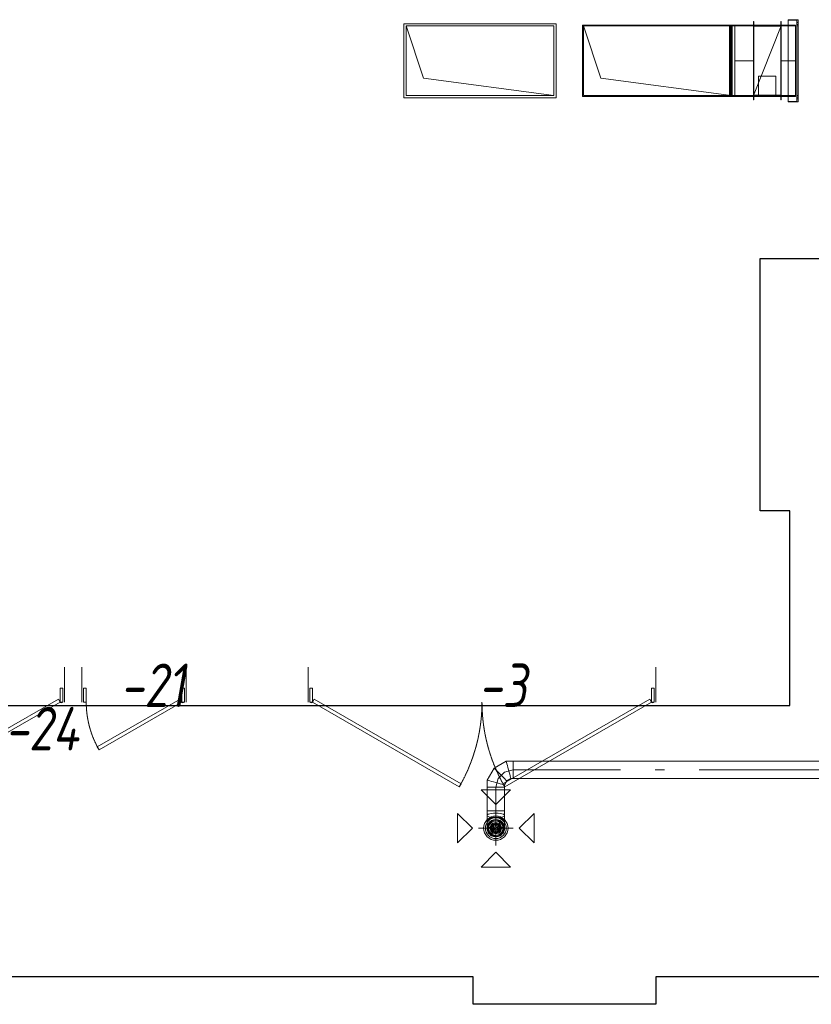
# Model space of a CAD drawing. Header units: millimetres. Extents: x -521669 to 178656, y -69521 to 433382.
# Tile 15 of 256: x -516724 to -512173, y 410961 to 416622. Entities that reach past the tile are written whole.
import ezdxf
from ezdxf import colors
from ezdxf.entities.mleader import LeaderData, LeaderLine
from ezdxf.math import Vec2, Vec3

# ---------------------------------------------------------------- set-up
doc = ezdxf.new("R2010")
doc.units = ezdxf.units.MM
doc.linetypes.add('-D1-02х01', pattern=[3, 2, -1])
doc.linetypes.add('DASHDOT', pattern=[25.4, 12.7, -6.35, 0, -6.35])
doc.layers.get('Defpoints').update_dxf_attribs({"color": 31})
for name, color, linetype, lineweight in [('A-DOOR', 7, 'Continuous', 5), ('A-DOOR-IDEN', 7, 'Continuous', 9), ('dim_razv', 93, 'DASHDOT', 9)]:
    doc.layers.add(name, color=color, linetype=linetype, lineweight=lineweight)
doc.layers.add('PDF5_Geometry', color=7, linetype='Continuous', true_color=0xaaaaaa)
doc.styles.add('fl_iso paper', font='isocpeur.ttf', dxfattribs={"width": 0.8, "oblique": 10})
doc.styles.add('In tre', font='isocpeur.ttf', dxfattribs={"width": 0.8, "oblique": 10})

# ---------------------------------------------------------------- blocks, each defined once
blk = doc.blocks.new('A_MEQ_DoorWall - ОВ-7411191-50_AS_M_L33')
at = {"layer": 'A-DOOR'}
for p, q in [((-5.6, 587.5), (-850, 100)), ((-840, 82.7), (4.4, 570.2)), ((4.4, 570.2), (-5.6, 587.5)), ((245.6, 570.2), (255.6, 587.5)), ((1090, 82.7), (245.6, 570.2)), ((255.6, 587.5), (1100, 100)), ((-875, 100), (-875, -100)), ((-850, 100), (-865, 100)), ((-865, 100), (-865, 20)), ((-850, 20), (-850, 100)), ((-850, 100), (-840, 82.7)), ((1100, 100), (1090, 82.7)), ((1115, 100), (1100, 100)), ((1100, 100), (1100, 20)), ((1115, 20), (1115, 100)), ((1125, 100), (1125, -100)), ((-865, 20), (-850, 20)), ((1100, 20), (1115, 20))]:
    blk.add_line(p, q, dxfattribs=at)
at = {"layer": 'A-DOOR', "linetype": '-D1-02х01'}
for centre, start, end in [((-850, 100), 360, 30), ((1100, 100), 150, 180)]:
    blk.add_arc(centre, 975, start, end, dxfattribs=at)
at = {"layer": 'A-DOOR'}
for centre in [(-855, 100), (1105, 100)]:
    blk.add_arc(centre, 5, 0, 180, dxfattribs=at)
blk = doc.blocks.new('A_MEQ_DoorWall - ОВ-7389755-50_AS_M_L33')
at = {"layer": 'A-DOOR'}
for p, q in [((326.3, 375), (-150, 100)), ((-140, 82.7), (336.3, 357.7)), ((336.3, 357.7), (326.3, 375)), ((-175, 100), (-175, -100)), ((-150, 100), (-165, 100)), ((-165, 100), (-165, 20)), ((-150, 20), (-150, 100)), ((-150, 100), (-140, 82.7)), ((415, 100), (400, 100)), ((400, 100), (400, 20)), ((415, 20), (415, 100)), ((425, 100), (425, -100)), ((-165, 20), (-150, 20)), ((400, 20), (415, 20))]:
    blk.add_line(p, q, dxfattribs=at)
at = {"layer": 'A-DOOR', "linetype": '-D1-02х01'}
blk.add_arc((-150, 100), 550, 360, 30, dxfattribs=at)
at = {"layer": 'A-DOOR'}
blk.add_arc((-155, 100), 5, 0, 180, dxfattribs=at)
blk = doc.blocks.new('A_MEQ_DoorWall - ОВ-7389797-50_AS_M_L33')
at = {"layer": 'A-DOOR'}
for p, q in [((289.7, 325), (-100, 100)), ((-90, 82.7), (299.7, 307.7)), ((299.7, 307.7), (289.7, 325)), ((-125, 100), (-125, -100)), ((-100, 100), (-115, 100)), ((-115, 100), (-115, 20)), ((-100, 20), (-100, 100)), ((-100, 100), (-90, 82.7)), ((365, 100), (350, 100)), ((350, 100), (350, 20)), ((365, 20), (365, 100)), ((375, 100), (375, -100)), ((-115, 20), (-100, 20)), ((350, 20), (365, 20))]:
    blk.add_line(p, q, dxfattribs=at)
at = {"layer": 'A-DOOR', "linetype": '-D1-02х01'}
blk.add_arc((-100, 100), 450, 360, 30, dxfattribs=at)
at = {"layer": 'A-DOOR'}
blk.add_arc((-105, 100), 5, 0, 180, dxfattribs=at)
blk = doc.blocks.new('hjhjggy666')
at = {"layer": 'Defpoints'}
for points in [[(1130, 1560), (6800, 1560), (6800, 2680), (6630, 2680), (6630, 4130), (6980, 4130), (6980, 4280), (8410, 4280), (8410, 1560), (11200, 1560), (11200, 1732.3), (13160, 1732)], [(14190, 0), (6030, 0), (6030, -158.3), (4980, -158.3), (4980, 0), (1560, 0)]]:
    blk.add_lwpolyline(points, dxfattribs=at)
at = {"layer": 'A-DOOR', "color": 8, "true_color": 0x7f7f7f, "rotation": 180}
for name, p in [('A_MEQ_DoorWall - ОВ-7389797-50_AS_M_L33', (2505.7, 1680)), ('A_MEQ_DoorWall - ОВ-7389755-50_AS_M_L33', (3155, 1680)), ('A_MEQ_DoorWall - ОВ-7411191-50_AS_M_L33', (5155, 1680))]:
    blk.add_blockref(name, p, dxfattribs=at)
at = {"layer": 'A-DOOR-IDEN', "lineweight": 5, "char_height": 250, "attachment_point": 1, "style": 'fl_iso paper'}
for s, insert, width in [('-21', (2950.8, 1801), 372.785), ('-3', (5010.4, 1801), 228.481), ('-24', (2288.6, 1551.6), 372.785)]:
    blk.add_mtext(s, dxfattribs=dict(at, insert=insert, width=width))
blk = doc.blocks.new('ftfyjjj')
at = {"layer": 'PDF5_Geometry', "color": 3, "lineweight": 18, "true_color": 0x00ff00}
for points in [[(11100.2, 13224.5), (11976.2, 13224.5), (11976.2, 13650.5), (11100.2, 13650.5)], [(11976.2, 13224.5), (11100.2, 13224.5), (11100.2, 13650.5), (11976.2, 13650.5)], [(13112, 13662.6), (13112, 13212.5), (13110, 13212.5), (13112, 13212.5), (13112, 13662.6), (13110, 13662.6), (13110, 13212.5), (13110, 13662.6)], [(13270, 13662.6), (13270, 13212.5), (13268, 13212.5), (13270, 13212.5), (13270, 13662.6), (13268, 13662.6)], [(13268, 13212.5), (13268, 13662.6)], [(13368, 13673.5), (13368, 13201.5), (13310, 13201.5), (13368, 13201.5), (13368, 13673.5), (13310, 13673.5)], [(13310, 13201.5), (13310, 13673.5)], [(13310, 13203.5), (13360, 13203.5), (13310, 13203.5), (13310, 13671.5), (13360, 13671.5), (13310, 13671.5)], [(13360, 13203.5), (13360, 13671.5)], [(13360, 13656.5), (13368, 13656.5)], [(13360, 13656.5), (13360, 13656.4), (13360, 13655.8), (13360, 13655.1), (13360, 13654), (13360, 13652.8), (13360, 13651.5), (13360, 13650.2), (13360, 13649), (13360, 13648), (13360, 13647.2), (13360, 13646.7), (13360, 13646.5), (13360, 13646.7), (13360, 13647.2), (13360, 13648), (13360, 13649), (13360, 13650.2), (13360, 13651.5), (13360, 13652.8), (13360, 13654), (13360, 13655.1), (13360, 13655.8), (13360, 13656.4)], [(13368, 13646.5), (13360, 13646.5)], [(13368, 13646.5), (13368, 13646.7), (13368, 13647.2), (13368, 13648), (13368, 13649), (13368, 13650.2), (13368, 13651.5), (13368, 13652.8), (13368, 13654), (13368, 13655.1), (13368, 13655.8), (13368, 13656.4), (13368, 13656.5), (13368, 13656.4), (13368, 13655.8), (13368, 13655.1), (13368, 13654), (13368, 13652.8), (13368, 13651.5), (13368, 13650.2), (13368, 13649), (13368, 13648), (13368, 13647.2), (13368, 13646.7)], [(11113.2, 13237.5), (11963.2, 13237.5), (11213.2, 13337.5), (11113.2, 13637.5)], [(12988, 13232.5), (12988, 13642.5), (12128, 13642.5), (12128, 13232.5)], [(12988, 13642.5), (12988, 13232.5), (12128, 13232.5), (12128, 13642.5)], [(12133, 13637.5), (12133, 13237.5), (12983, 13237.5), (12233, 13337.5)], [(13003, 13642.5), (12971.9, 13642.5)], [(12971.9, 13232.5), (12971.9, 13642.5)], [(12976.9, 13237.5), (12976.9, 13637.5)], [(13003, 13637.5), (12976.9, 13637.5), (13003, 13637.5), (13003, 13237.5), (12976.9, 13237.5), (13003, 13237.5)], [(13003, 13642.5), (13003, 13232.5)], [(13003, 13237.5), (13003, 13637.5)], [(13110, 13637.5), (13003, 13637.5)], [(13110, 13232.5), (13110, 13642.5)], [(13270, 13642.5), (13110, 13642.5)], [(13110, 13642.5), (13110, 13232.5)], [(13270, 13637.6), (13110, 13637.6)], [(13110, 13237.5), (13110, 13637.5)], [(13270, 13637.4), (13110, 13637.4)], [(13110, 13636), (13110, 13239), (13270, 13239), (13110, 13239), (13110, 13636), (13270, 13636)], [(13268, 13637.5), (13268, 13237.5), (13112, 13237.5), (13268, 13237.5), (13268, 13637.5), (13112, 13637.5)], [(13112, 13237.5), (13112, 13637.5)], [(13270, 13232.5), (13270, 13642.5)], [(13270, 13642.5), (13353, 13642.5)], [(13270, 13637.4), (13270, 13637.6)], [(13270, 13637.5), (13270, 13237.5)], [(13270, 13637.5), (13353, 13637.5)], [(13270, 13239), (13270, 13636)], [(13353, 13232.5), (13353, 13642.5)], [(13353, 13637.5), (13353, 13237.5)], [(13360, 13237.5), (13368, 13237.5), (13360, 13237.5), (13360, 13637.5), (13368, 13637.5), (13360, 13637.5)], [(13368, 13237.5), (13368, 13637.5)], [(13240, 13349.5), (13140, 13349.5)], [(13140, 13239.5), (13140, 13349.5)], [(13003, 13232.5), (12971.9, 13232.5)], [(13110, 13237.5), (13003, 13237.5)], [(13110, 13232.5), (13003, 13232.5)], [(13270, 13237.6), (13110, 13237.6)], [(13270, 13237.4), (13110, 13237.4)], [(13240, 13239.5), (13140, 13239.5)], [(13270, 13237.4), (13270, 13237.6)], [(13270, 13232.5), (13353, 13232.5)], [(13360, 13228.5), (13368, 13228.5)], [(13360, 13228.5), (13360, 13228.4), (13360, 13227.9), (13360, 13227.1), (13360, 13226), (13360, 13224.8), (13360, 13223.5), (13360, 13222.2), (13360, 13221), (13360, 13220), (13360, 13219.2), (13360, 13218.7), (13360, 13218.5), (13360, 13218.7), (13360, 13219.2), (13360, 13220), (13360, 13221), (13360, 13222.2), (13360, 13223.5), (13360, 13224.8), (13360, 13226), (13360, 13227.1), (13360, 13227.9), (13360, 13228.4)], [(13368, 13218.5), (13360, 13218.5)], [(13368, 13218.5), (13368, 13218.7), (13368, 13219.2), (13368, 13220), (13368, 13221), (13368, 13222.2), (13368, 13223.5), (13368, 13224.8), (13368, 13226), (13368, 13227.1), (13368, 13227.9), (13368, 13228.4), (13368, 13228.5), (13368, 13228.4), (13368, 13227.9), (13368, 13227.1), (13368, 13226), (13368, 13224.8), (13368, 13223.5), (13368, 13222.2), (13368, 13221), (13368, 13220), (13368, 13219.2), (13368, 13218.7)]]:
    blk.add_lwpolyline(points, close=True, dxfattribs=at)
for points in [[(13360, 13656.5), (13360, 13656.4), (13360, 13655.8), (13360, 13655.1), (13360, 13654), (13360, 13652.8), (13360, 13651.5), (13360, 13650.2), (13360, 13649), (13360, 13648), (13360, 13647.2), (13360, 13646.7), (13360, 13646.5)], [(13360, 13646.5), (13360, 13646.7), (13360, 13647.2), (13360, 13648), (13360, 13649), (13360, 13650.2), (13360, 13651.5), (13360, 13652.8), (13360, 13654), (13360, 13655.1), (13360, 13655.8), (13360, 13656.4), (13360, 13656.5)], [(13368, 13646.5), (13368, 13646.7), (13368, 13647.2), (13368, 13648), (13368, 13649), (13368, 13650.2), (13368, 13651.5), (13368, 13652.8), (13368, 13654), (13368, 13655.1), (13368, 13655.8), (13368, 13656.4), (13368, 13656.5)], [(13368, 13656.5), (13368, 13656.4), (13368, 13655.8), (13368, 13655.1), (13368, 13654), (13368, 13652.8), (13368, 13651.5), (13368, 13650.2), (13368, 13649), (13368, 13648), (13368, 13647.2), (13368, 13646.7), (13368, 13646.5)], [(11113.2, 13637.5), (11963.2, 13637.5), (11963.2, 13237.5)], [(12133, 13637.5), (12983, 13637.5), (12983, 13237.5)], [(13110, 13642.5), (13003, 13642.5)], [(13003, 13642.5), (13110, 13642.5)], [(13003, 13232.5), (13003, 13642.5)], [(13003, 13642.5), (13003, 13232.5)], [(13110, 13637.6), (13110, 13637.4)], [(13270, 13637.5), (13110, 13637.5)], [(13110, 13637.5), (13270, 13637.5)], [(13110, 13237.5), (13110, 13637.5)], [(13110, 13637.5), (13270, 13637.5)], [(13270, 13637.5), (13110, 13237.5)], [(13110, 13237.5), (13270, 13637.5)], [(13110, 13237.5), (13110, 13637.5)], [(13110, 13637.5), (13270, 13637.5)], [(13270, 13637.5), (13110, 13237.5)], [(13110, 13237.5), (13270, 13637.5)], [(13270, 13232.5), (13270, 13642.5)], [(13270, 13642.5), (13270, 13232.5)], [(13270, 13637.5), (13270, 13237.5)], [(13270, 13237.5), (13270, 13637.5)], [(13270, 13637.5), (13270, 13237.5)], [(13270, 13637.5), (13270, 13237.5)], [(13270, 13237.5), (13270, 13637.5)], [(13270, 13637.5), (13270, 13237.5)], [(13110, 13437.5), (13003, 13437.5)], [(13270, 13437.5), (13353, 13437.5)], [(13240, 13239.5), (13240, 13349.5)], [(13240, 13349.5), (13240, 13239.5)], [(13110, 13237.6), (13110, 13237.4)], [(13270, 13237.5), (13110, 13237.5)], [(13110, 13237.5), (13270, 13237.5)], [(13270, 13237.5), (13110, 13237.5)], [(13110, 13237.5), (13270, 13237.5)], [(13270, 13237.5), (13110, 13237.5)], [(13270, 13237.5), (13110, 13237.5)], [(13110, 13237.5), (13270, 13237.5)], [(13270, 13237.5), (13110, 13237.5)], [(13270, 13232.5), (13110, 13232.5)], [(13110, 13232.5), (13270, 13232.5)], [(13353, 13237.5), (13270, 13237.5)], [(13353, 13237.5), (13270, 13237.5)], [(13360, 13228.5), (13360, 13228.4), (13360, 13227.9), (13360, 13227.1), (13360, 13226), (13360, 13224.8), (13360, 13223.5), (13360, 13222.2), (13360, 13221), (13360, 13220), (13360, 13219.2), (13360, 13218.7), (13360, 13218.5)], [(13360, 13218.5), (13360, 13218.7), (13360, 13219.2), (13360, 13220), (13360, 13221), (13360, 13222.2), (13360, 13223.5), (13360, 13224.8), (13360, 13226), (13360, 13227.1), (13360, 13227.9), (13360, 13228.4), (13360, 13228.5)], [(13368, 13218.5), (13368, 13218.7), (13368, 13219.2), (13368, 13220), (13368, 13221), (13368, 13222.2), (13368, 13223.5), (13368, 13224.8), (13368, 13226), (13368, 13227.1), (13368, 13227.9), (13368, 13228.4), (13368, 13228.5)], [(13368, 13228.5), (13368, 13228.4), (13368, 13227.9), (13368, 13227.1), (13368, 13226), (13368, 13224.8), (13368, 13223.5), (13368, 13222.2), (13368, 13221), (13368, 13220), (13368, 13219.2), (13368, 13218.7), (13368, 13218.5)]]:
    blk.add_lwpolyline(points, dxfattribs=at)
at = {"layer": 'PDF5_Geometry', "color": 5, "lineweight": 18, "true_color": 0x0000ff}
for points in [[(11679.5, 9024.7), (11677.8, 9037.7), (11672.8, 9049.7), (11664.9, 9060.1), (11654.5, 9068), (11642.5, 9073), (11629.5, 9074.7), (11642.5, 9073), (11654.5, 9068), (11664.9, 9060.1), (11672.8, 9049.7), (11677.8, 9037.7), (11679.5, 9024.7), (11679.5, 9051.5), (11679.5, 9097.9), (11679.5, 9124.7), (11679.5, 9260), (11677.8, 9260), (11672.8, 9260), (11664.9, 9260), (11654.5, 9260), (11642.5, 9260), (11629.5, 9260), (11642.5, 9260), (11654.5, 9260), (11664.9, 9260), (11672.8, 9260), (11677.8, 9260), (11679.5, 9260), (11679.5, 9273.4), (11692.9, 9296.6), (11716.1, 9310), (11729.5, 9310), (11729.5, 9311.7), (11729.5, 9316.7), (11729.5, 9324.6), (11729.5, 9335), (11729.5, 9347.1), (11729.5, 9360), (11729.5, 9347.1), (11729.5, 9335), (11729.5, 9324.6), (11729.5, 9316.7), (11729.5, 9311.7), (11729.5, 9310), (14866.9, 9310)], [(14866.9, 9410), (11729.5, 9410), (11729.5, 9408.3), (11729.5, 9403.3), (11729.5, 9395.3), (11729.5, 9385), (11729.5, 9372.9), (11729.5, 9360), (12345.3, 9360), (11729.5, 9360), (11729.5, 9372.9), (11729.5, 9385), (11729.5, 9395.3), (11729.5, 9403.3), (11729.5, 9408.3), (11729.5, 9410), (11689.3, 9410), (11619.7, 9369.8), (11579.5, 9300.2), (11579.5, 9260), (11581.2, 9260), (11586.2, 9260), (11594.2, 9260), (11604.5, 9260), (11616.6, 9260), (11629.5, 9260), (11616.6, 9260), (11604.5, 9260), (11594.2, 9260), (11586.2, 9260), (11581.2, 9260), (11579.5, 9260), (11581.2, 9260), (11586.2, 9260), (11594.2, 9260), (11604.5, 9260), (11616.6, 9260), (11629.5, 9260), (11629.5, 9124.7), (11642.5, 9124.7), (11654.5, 9124.7), (11664.9, 9124.7), (11672.8, 9124.7), (11677.8, 9124.7), (11679.5, 9124.7), (11677.8, 9124.7), (11672.8, 9124.7), (11664.9, 9124.7), (11654.5, 9124.7), (11642.5, 9124.7), (11629.5, 9124.7), (11629.5, 9074.7), (11651.2, 9062.2), (11651.2, 9037.2), (11629.5, 9024.7), (11607.9, 9012.2), (11607.9, 8987.2), (11629.5, 8974.7), (11616.6, 8976.4), (11604.5, 8981.4), (11594.2, 8989.4), (11586.2, 8999.7), (11581.2, 9011.8), (11579.5, 9024.7), (11581.2, 9011.8), (11586.2, 8999.7), (11594.2, 8989.4), (11604.5, 8981.4), (11616.6, 8976.4), (11629.5, 8974.7), (11642.5, 8976.4), (11654.5, 8981.4), (11664.9, 8989.4), (11672.8, 8999.7), (11677.8, 9011.8), (11679.5, 9024.7), (11677.8, 9011.8), (11672.8, 8999.7), (11664.9, 8989.4), (11654.5, 8981.4), (11642.5, 8976.4), (11629.5, 8974.7)], [(11729.5, 9360), (11729.5, 9372.9), (11729.5, 9385), (11729.5, 9395.3), (11729.5, 9403.3), (11729.5, 9408.3), (11729.5, 9410)], [(11729.5, 9410), (11729.5, 9408.3), (11729.5, 9403.3), (11729.5, 9395.3), (11729.5, 9385), (11729.5, 9372.9), (11729.5, 9360)], [(11679.5, 9346.6), (11642.9, 9310)], [(11729.5, 9360), (11679.5, 9346.6)], [(11642.9, 9310), (11629.5, 9260)], [(11629.5, 9124.7), (11616.6, 9124.7), (11604.5, 9124.7), (11594.2, 9124.7), (11586.2, 9124.7), (11581.2, 9124.7), (11579.5, 9124.7)], [(11579.5, 9124.7), (11579.5, 9097.9)], [(11629.5, 8924.7), (11629.5, 9124.7)], [(11579.5, 9097.9), (11579.5, 9051.5)], [(11679.5, 9024.7), (11664.9, 9060.1), (11629.5, 9074.7), (11594.2, 9060.1), (11579.5, 9024.7)], [(11629.5, 9074.7), (11616.6, 9073), (11604.5, 9068), (11594.2, 9060.1), (11586.2, 9049.7), (11581.2, 9037.7), (11579.5, 9024.7)], [(11579.5, 9024.7), (11581.2, 9037.7), (11586.2, 9049.7), (11594.2, 9060.1), (11604.5, 9068), (11616.6, 9073), (11629.5, 9074.7)], [(11629.5, 9074.7), (11629.5, 9038.1), (11629.5, 9024.7)], [(11529.5, 9024.7), (11729.5, 9024.7)], [(11579.5, 9051.5), (11579.5, 9024.7)], [(11579.5, 9024.7), (11594.2, 8989.4), (11629.5, 8974.7), (11664.9, 8989.4), (11679.5, 9024.7)]]:
    blk.add_lwpolyline(points, dxfattribs=at)
for points in [[(11702.7, 9360), (11699.3, 9372.9), (11696, 9385), (11693.3, 9395.3), (11691.1, 9403.3), (11689.8, 9408.3), (11689.3, 9410), (11689.8, 9408.3), (11691.1, 9403.3), (11693.3, 9395.3), (11696, 9385), (11699.3, 9372.9)], [(11656.3, 9333.2), (11646.8, 9342.7), (11638, 9351.5), (11630.4, 9359.1), (11624.6, 9364.9), (11621, 9368.5), (11619.7, 9369.8), (11621, 9368.5), (11624.6, 9364.9), (11630.4, 9359.1), (11638, 9351.5), (11646.8, 9342.7)], [(11702.7, 9360), (11706.2, 9347.1), (11709.4, 9335), (11712.2, 9324.6), (11714.3, 9316.7), (11715.7, 9311.7), (11716.1, 9310), (11715.7, 9311.7), (11714.3, 9316.7), (11712.2, 9324.6), (11709.4, 9335), (11706.2, 9347.1)], [(11729.5, 9360), (11729.5, 9347.1), (11729.5, 9335), (11729.5, 9324.6), (11729.5, 9316.7), (11729.5, 9311.7), (11729.5, 9310), (11729.5, 9311.7), (11729.5, 9316.7), (11729.5, 9324.6), (11729.5, 9335), (11729.5, 9347.1)], [(12545.3, 9360), (12598.2, 9360)], [(12798.2, 9360), (13798.2, 9360)], [(11629.5, 9286.8), (11616.6, 9290.3), (11604.5, 9293.5), (11594.2, 9296.2), (11586.2, 9298.4), (11581.2, 9299.7), (11579.5, 9300.2), (11581.2, 9299.7), (11586.2, 9298.4), (11594.2, 9296.2), (11604.5, 9293.5), (11616.6, 9290.3)], [(11629.5, 9286.8), (11642.5, 9283.3), (11654.5, 9280.1), (11664.9, 9277.3), (11672.8, 9275.2), (11677.8, 9273.8), (11679.5, 9273.4), (11677.8, 9273.8), (11672.8, 9275.2), (11664.9, 9277.3), (11654.5, 9280.1), (11642.5, 9283.3)], [(11656.3, 9333.2), (11665.8, 9323.7), (11674.6, 9314.9), (11682.2, 9307.3), (11688, 9301.5), (11691.7, 9297.8), (11692.9, 9296.6), (11691.7, 9297.8), (11688, 9301.5), (11682.2, 9307.3), (11674.6, 9314.9), (11665.8, 9323.7)], [(11544.7, 9244.7), (11629.5, 9159.9), (11714.4, 9244.7)], [(11629.5, 9124.7), (11616.6, 9124.7), (11604.5, 9124.7), (11594.2, 9124.7), (11586.2, 9124.7), (11581.2, 9124.7), (11579.5, 9124.7), (11579.5, 9260), (11581.2, 9260), (11586.2, 9260), (11594.2, 9260), (11604.5, 9260), (11616.6, 9260), (11629.5, 9260)], [(11629.5, 9260), (11642.5, 9260), (11654.5, 9260), (11664.9, 9260), (11672.8, 9260), (11677.8, 9260), (11679.5, 9260), (11677.8, 9260), (11672.8, 9260), (11664.9, 9260), (11654.5, 9260), (11642.5, 9260)], [(11629.5, 9124.7), (11616.6, 9124.7), (11604.5, 9124.7), (11594.2, 9124.7), (11586.2, 9124.7), (11581.2, 9124.7), (11579.5, 9124.7), (11581.2, 9124.7), (11586.2, 9124.7), (11594.2, 9124.7), (11604.5, 9124.7), (11616.6, 9124.7)], [(11629.5, 9124.7), (11642.5, 9124.7), (11654.5, 9124.7), (11664.9, 9124.7), (11672.8, 9124.7), (11677.8, 9124.7), (11679.5, 9124.7), (11677.8, 9124.7), (11672.8, 9124.7), (11664.9, 9124.7), (11654.5, 9124.7), (11642.5, 9124.7)], [(11409.8, 9109.2), (11494.6, 9024.4), (11409.8, 8939.5)], [(11679.5, 9097.9), (11677.8, 9101.4), (11672.8, 9104.6), (11664.9, 9107.4), (11654.5, 9109.5), (11642.5, 9110.9), (11629.5, 9111.3), (11616.6, 9110.9), (11604.5, 9109.5), (11594.2, 9107.4), (11586.2, 9104.6), (11581.2, 9101.4), (11579.5, 9097.9), (11581.2, 9094.5), (11586.2, 9091.2), (11594.2, 9088.5), (11604.5, 9086.3), (11616.6, 9085), (11629.5, 9084.5), (11642.5, 9085), (11654.5, 9086.3), (11664.9, 9088.5), (11672.8, 9091.2), (11677.8, 9094.5)], [(11679.5, 9051.5), (11677.8, 9061), (11672.8, 9069.8), (11664.9, 9077.4), (11654.5, 9083.2), (11642.5, 9086.9), (11629.5, 9088.1), (11616.6, 9086.9), (11604.5, 9083.2), (11594.2, 9077.4), (11586.2, 9069.8), (11581.2, 9061), (11579.5, 9051.5), (11581.2, 9042), (11586.2, 9033.2), (11594.2, 9025.6), (11604.5, 9019.8), (11616.6, 9016.2), (11629.5, 9014.9), (11642.5, 9016.2), (11654.5, 9019.8), (11664.9, 9025.6), (11672.8, 9033.2), (11677.8, 9042)], [(11629.5, 9072.2), (11608.9, 9067.5), (11592.4, 9054.3), (11583.2, 9035.3), (11583.2, 9014.2), (11592.4, 8995.1), (11608.9, 8981.9), (11629.5, 8977.2), (11650.1, 8981.9), (11666.7, 8995.1), (11675.8, 9014.2), (11675.8, 9035.3), (11666.7, 9054.3), (11650.1, 9067.5)], [(11629.5, 8982.2), (11608.3, 8987.9), (11592.7, 9003.5), (11587, 9024.7), (11592.7, 9046), (11608.3, 9061.5), (11629.5, 9067.2), (11650.8, 9061.5), (11666.3, 9046), (11672, 9024.7), (11666.3, 9003.5), (11650.8, 8987.9)], [(11849.4, 9109.6), (11764.5, 9024.7), (11849.4, 8939.9)], [(11629.5, 9058), (11612.9, 9053.6), (11600.7, 9041.4), (11596.2, 9024.7), (11600.7, 9008.1), (11612.9, 8995.9), (11629.5, 8991.4), (11646.2, 8995.9), (11658.4, 9008.1), (11662.8, 9024.7), (11658.4, 9041.4), (11646.2, 9053.6)], [(11629.5, 8996.4), (11612.9, 9001.8), (11602.6, 9016), (11602.6, 9033.5), (11612.9, 9047.6), (11629.5, 9053), (11646.2, 9047.6), (11656.5, 9033.5), (11656.5, 9016), (11646.2, 9001.8)], [(11629.5, 9049.7), (11614.8, 9045), (11605.7, 9032.4), (11605.7, 9017), (11614.8, 9004.5), (11629.5, 8999.7), (11644.2, 9004.5), (11653.3, 9017), (11653.3, 9032.4), (11644.2, 9045)], [(11629.5, 9046.7), (11616.6, 9042.5), (11608.6, 9031.5), (11608.6, 9017.9), (11616.6, 9006.9), (11629.5, 9002.7), (11642.5, 9006.9), (11650.4, 9017.9), (11650.4, 9031.5), (11642.5, 9042.5)], [(11629.5, 9007.7), (11617.5, 9012.7), (11612.5, 9024.7), (11617.5, 9036.7), (11629.5, 9041.7), (11641.5, 9036.7), (11646.5, 9024.7), (11641.5, 9012.7)], [(11629.5, 9041.4), (11617.7, 9036.5), (11612.9, 9024.7), (11617.7, 9012.9), (11629.5, 9008.1), (11641.3, 9012.9), (11646.2, 9024.7), (11641.3, 9036.5)], [(11629.5, 9034.7), (11620.9, 9029.7), (11620.9, 9019.7), (11629.5, 9014.7), (11638.2, 9019.7), (11638.2, 9029.7)], [(11544.7, 8800.8), (11629.5, 8885.6), (11714.4, 8800.8)]]:
    blk.add_lwpolyline(points, close=True, dxfattribs=at)
for points in [[(11559.5, 9024.7, 1), (11699.5, 9024.7, 1)], [(11569.5, 9024.7, 0.999412), (11689.5, 9024.7, 1)]]:
    blk.add_lwpolyline(points, format="xyb", close=True, dxfattribs=at)
for radius, start, end in [(70, 0, 180), (60, 360, 180), (50, 359.9596, 180.0404), (50, 359.9596, 180.0404), (50, 359.9596, 180.0404), (50, 359.9596, 180.0404), (70, 180, 0), (60, 180.0337, 359.9663), (50, 180, 0), (50, 180, 0), (50, 180, 0), (50, 180, 0)]:
    blk.add_arc((11629.5, 9024.7), radius, start, end, dxfattribs=at)

msp = doc.modelspace()

# ---------------------------------------------------------------- block references
for name, p in [('ftfyjjj', (-525616.356126, 402948.950929)), ('hjhjggy666', (-519096.356126, 411118.950929))]:
    msp.add_blockref(name, p)

# ---------------------------------------------------------------- leaders
at = {"layer": 'dim_razv', "color": 0, "linetype": 'ByBlock'}
ml = msp.add_multileader_mtext('Standard', dxfattribs=at)
ml.set_content('Окраска запотолочного пространства в белый цвет RAL9016', style='In tre')
ml.set_leader_properties()
ml.build(insert=Vec2(0, 0))
ml.multileader.update_dxf_attribs({"text_left_attachment_type": 6, "text_right_attachment_type": 6, "dogleg_length": 1, "arrow_head_size": 0, "scale": 50})
ctx = ml.context
ctx.base_point, ctx.scale, ctx.char_height, ctx.arrow_head_size, ctx.landing_gap_size, ctx.plane_origin = Vec3(-367167.078131, 413010.706498), 50, 150, 0, 4.5, Vec3(-369056.179915, 409320.128888)
ctx.left_attachment, ctx.right_attachment, ctx.text_align_type = 6, 6, 2
notes = []
notes.append((ctx, [(0, (1, 1, 0), (-364171.629083, 413010.706498), (-1, 0), 50, [(0, [(-363881.28357, 411320.737713)], 0, [])])]))
ctx.mtext.insert, ctx.mtext.width, ctx.mtext.alignment, ctx.mtext.flow_direction = Vec3(-364226.129083, 413190.706498), 3148.85192292, 3, 5
for ctx, leaders in notes:
    for number, flags, end, landing, length, lines in leaders:
        leader = LeaderData()
        leader.index, (leader.has_last_leader_line, leader.has_dogleg_vector, leader.attachment_direction) = number, flags
        leader.last_leader_point, leader.dogleg_vector, leader.dogleg_length = Vec3(end), Vec3(landing), length
        for number, points, colour, breaks in lines:
            line = LeaderLine()
            line.index, line.vertices, line.color, line.breaks = number, Vec3.list(points), colors.encode_raw_color(colour), breaks
            leader.lines.append(line)
        ctx.leaders.append(leader)

doc.saveas('drawing.dxf')
